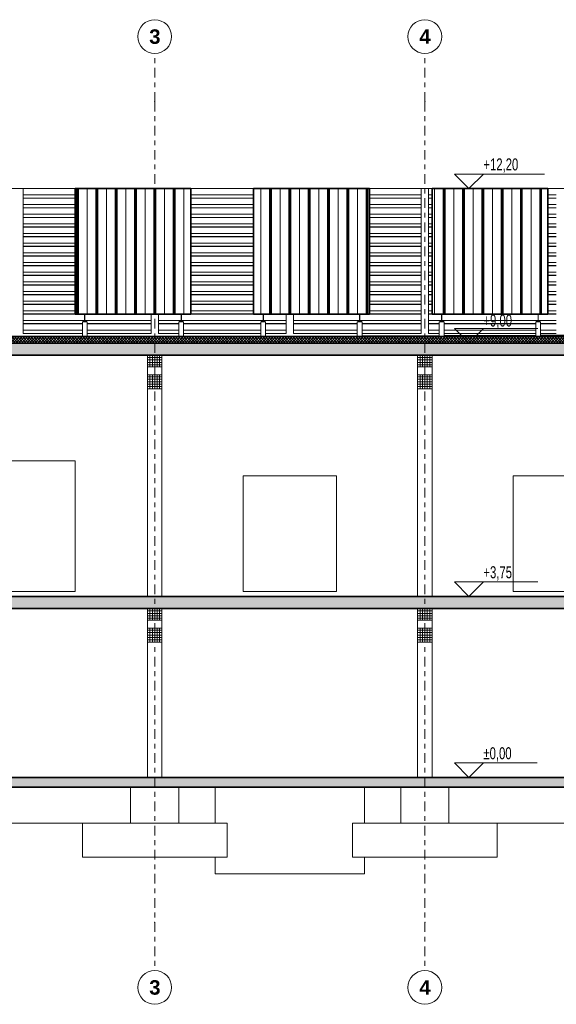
# Model space of a CAD drawing. Header units: metres. Extents: x -3.2 to 33.6, y -4.7 to 15.7.
# Tile 3 of 5: x 8.4 to 19.5, y -4.7 to 15.7. Entities that reach past the tile are written whole.
import ezdxf

# ---------------------------------------------------------------- set-up
doc = ezdxf.new("R2010")
doc.units = ezdxf.units.M
doc.header["$MEASUREMENT"] = 0
doc.linetypes.add('Raster', pattern=[0.4, 0.2, -0.1, 0, -0.1])
for name, color, linetype in [('10 Fassade', 7, 'Continuous'), ('Neubau_10 Stütze', 7, 'Continuous'), ('Neubau_10 Wand Aussen', 7, 'Continuous'), ('Neubau_20 Decke Aufbau', 7, 'Continuous'), ('Neubau_20 Decke Roh', 7, 'Continuous'), ('Neubau_20 Fundamente', 7, 'Continuous'), ('Neubau_20 Träger', 7, 'Continuous'), ('Neubau_50 Linien', 7, 'Continuous'), ('Neubau_70 Lüftung', 7, 'Continuous'), ('Neubau_86 Achsraster', 7, 'Continuous'), ('Neubau_93 1_100 Bemaßung', 7, 'Continuous')]:
    doc.layers.add(name, color=color, linetype=linetype)
doc.styles.add('ERSTELLTER_STIL_1', font='arialbd.ttf')
doc.styles.add('ERSTELLTER_STIL_2', font='GOTHIC.TTF', dxfattribs={"width": 0.7})
pattern_1 = [(45, (0, 0), (-0.1697056, 0.1697056), []), (45, (-0.08485, 0.08485), (-0.1697056, 0.1697056), [0.18, -0.06])]
pattern_2 = [(135, (0, 0), (0.106066, 0.106066), []), (135, (-0.03536, -0.03536), (0.106066, 0.106066), [])]
pattern_3 = [(90, (0.02, 0), (-0.4, 0), []), (90, (0, 0), (-0.4, 0), []), (90, (-0.02, 0), (-0.4, 0), []), (90, (0.2, 1), (-0.2, 0), [])]
pattern_4 = [(0, (0, 0), (0, 0.05), []), (90, (0, 0), (-0.05, 0), [])]

msp = doc.modelspace()

# ---------------------------------------------------------------- hatches: boundary and pattern name
at = {"layer": 'Neubau_20 Decke Aufbau', "linetype": 'Continuous', "lineweight": 0, "true_color": 0x000000}
h = msp.add_hatch(dxfattribs=at)
h.set_pattern_fill('DÄMMUNG_HART_2', color=18, style=0, pattern_type=2)
h.set_pattern_definition([(45, (0, 0), (-0.02828427, 0.02828427), []), (135, (0, 0), (0.02828427, 0.02828427), [])])
h.paths.add_polyline_path([(-0.15, 9), (27.95, 9), (27.95, 9.135), (-0.15, 9.135)])
at = {"layer": 'Neubau_20 Decke Roh', "linetype": 'Continuous', "lineweight": 0, "true_color": 0x000000}
h = msp.add_hatch(dxfattribs=at)
h.set_pattern_fill('BETON_STAHLBETON', color=18, style=0, pattern_type=2)
h.set_pattern_definition(pattern_1)
h.paths.add_polyline_path([(-0.15, 8.995), (-0.15, 8.75), (29.95, 8.75), (29.95, 9), (-0.15, 9), (-0.15, 8.995)])
h = msp.add_hatch(dxfattribs=at)
h.set_pattern_fill('BETON_STAHLBETON', color=18, style=0, pattern_type=2)
h.set_pattern_definition(pattern_1)
h.paths.add_polyline_path([(-0.15, 3.5), (28.15, 3.5), (28.15, 3.75), (-0.15, 3.75)])
h = msp.add_hatch(dxfattribs=at)
h.set_pattern_fill('BETON_STAHLBETON', color=18, style=0, pattern_type=2)
h.set_pattern_definition(pattern_1)
h.paths.add_polyline_path([(-0.15, -0.2), (29.95, -0.2), (29.95, 0), (-0.15, 0)])
at = {"layer": 'Neubau_20 Träger', "linetype": 'Continuous', "lineweight": 0, "true_color": 0x000000}
h = msp.add_hatch(dxfattribs=at)
h.set_pattern_fill('METALL_STAHL', color=18, style=0, pattern_type=2)
h.set_pattern_definition(pattern_2)
h.paths.add_polyline_path([(9.708, 9.44), (9.79, 9.44), (9.79, 9.447), (9.752, 9.447), (9.752, 9.593), (9.79, 9.593), (9.79, 9.6), (9.708, 9.6), (9.708, 9.593), (9.747, 9.593), (9.747, 9.447), (9.708, 9.447)])
h = msp.add_hatch(dxfattribs=at)
h.set_pattern_fill('METALL_STAHL', color=18, style=0, pattern_type=2)
h.set_pattern_definition(pattern_2)
h.paths.add_polyline_path([(11.708, 9.593), (11.747, 9.593), (11.747, 9.447), (11.708, 9.447), (11.708, 9.44), (11.79, 9.44), (11.79, 9.447), (11.752, 9.447), (11.752, 9.593), (11.79, 9.593), (11.79, 9.6), (11.708, 9.6)])
h = msp.add_hatch(dxfattribs=at)
h.set_pattern_fill('METALL_STAHL', color=18, style=0, pattern_type=2)
h.set_pattern_definition(pattern_2)
h.paths.add_polyline_path([(13.408, 9.593), (13.447, 9.593), (13.447, 9.447), (13.408, 9.447), (13.408, 9.44), (13.49, 9.44), (13.49, 9.447), (13.452, 9.447), (13.452, 9.593), (13.49, 9.593), (13.49, 9.6), (13.408, 9.6)])
h = msp.add_hatch(dxfattribs=at)
h.set_pattern_fill('METALL_STAHL', color=18, style=0, pattern_type=2)
h.set_pattern_definition(pattern_2)
h.paths.add_polyline_path([(15.408, 9.593), (15.447, 9.593), (15.447, 9.447), (15.408, 9.447), (15.408, 9.44), (15.49, 9.44), (15.49, 9.447), (15.452, 9.447), (15.452, 9.593), (15.49, 9.593), (15.49, 9.6), (15.408, 9.6)])
h = msp.add_hatch(dxfattribs=at)
h.set_pattern_fill('METALL_STAHL', color=18, style=0, pattern_type=2)
h.set_pattern_definition(pattern_2)
h.paths.add_polyline_path([(17.108, 9.6), (17.108, 9.593), (17.147, 9.593), (17.147, 9.447), (17.108, 9.447), (17.108, 9.44), (17.19, 9.44), (17.19, 9.447), (17.152, 9.447), (17.152, 9.593), (17.19, 9.593), (17.19, 9.6)])
h = msp.add_hatch(dxfattribs=at)
h.set_pattern_fill('METALL_STAHL', color=18, style=0, pattern_type=2)
h.set_pattern_definition(pattern_2)
h.paths.add_polyline_path([(19.108, 9.593), (19.147, 9.593), (19.147, 9.447), (19.108, 9.447), (19.108, 9.44), (19.19, 9.44), (19.19, 9.447), (19.152, 9.447), (19.152, 9.593), (19.19, 9.593), (19.19, 9.6), (19.108, 9.6)])
h = msp.add_hatch(dxfattribs=at)
h.set_pattern_fill('BETON_FERTIGTEIL_TRÄGER', color=18, style=0, pattern_type=2)
h.set_pattern_definition(pattern_4)
h.paths.add_polyline_path([(11.05, 8.75), (11.05, 8.509), (11.35, 8.509), (11.35, 8.75)])
h = msp.add_hatch(dxfattribs=at)
h.set_pattern_fill('BETON_FERTIGTEIL_TRÄGER', color=18, style=0, pattern_type=2)
h.set_pattern_definition(pattern_4)
h.paths.add_polyline_path([(16.65, 8.75), (16.65, 8.509), (16.95, 8.509), (16.95, 8.75)])
h = msp.add_hatch(dxfattribs=at)
h.set_pattern_fill('BETON_FERTIGTEIL_TRÄGER', color=18, style=0, pattern_type=2)
h.set_pattern_definition(pattern_4)
h.paths.add_polyline_path([(11.05, 8.05), (11.35, 8.05), (11.35, 8.341), (11.05, 8.341)])
h = msp.add_hatch(dxfattribs=at)
h.set_pattern_fill('BETON_FERTIGTEIL_TRÄGER', color=18, style=0, pattern_type=2)
h.set_pattern_definition(pattern_4)
h.paths.add_polyline_path([(16.65, 8.05), (16.95, 8.05), (16.95, 8.341), (16.65, 8.341)])
h = msp.add_hatch(dxfattribs=at)
h.set_pattern_fill('BETON_FERTIGTEIL_TRÄGER', color=18, style=0, pattern_type=2)
h.set_pattern_definition(pattern_4)
h.paths.add_polyline_path([(11.05, 3.5), (11.05, 3.259), (11.35, 3.259), (11.35, 3.5)])
h = msp.add_hatch(dxfattribs=at)
h.set_pattern_fill('BETON_FERTIGTEIL_TRÄGER', color=18, style=0, pattern_type=2)
h.set_pattern_definition(pattern_4)
h.paths.add_polyline_path([(16.65, 3.5), (16.65, 3.259), (16.95, 3.259), (16.95, 3.5)])
h = msp.add_hatch(dxfattribs=at)
h.set_pattern_fill('BETON_FERTIGTEIL_TRÄGER', color=18, style=0, pattern_type=2)
h.set_pattern_definition(pattern_4)
h.paths.add_polyline_path([(11.05, 2.8), (11.35, 2.8), (11.35, 3.091), (11.05, 3.091)])
h = msp.add_hatch(dxfattribs=at)
h.set_pattern_fill('BETON_FERTIGTEIL_TRÄGER', color=18, style=0, pattern_type=2)
h.set_pattern_definition(pattern_4)
h.paths.add_polyline_path([(16.65, 2.8), (16.95, 2.8), (16.95, 3.091), (16.65, 3.091)])
at = {"layer": 'Neubau_70 Lüftung', "linetype": 'Continuous', "lineweight": 0, "true_color": 0x000000}
h = msp.add_hatch(dxfattribs=at)
h.set_pattern_fill('METALL_ZINKBLECH', color=18, style=0, pattern_type=2)
h.set_pattern_definition(pattern_3)
h.paths.add_polyline_path([(9.549, 12.2), (9.549, 9.6), (11.949, 9.6), (11.949, 12.2)])
h = msp.add_hatch(dxfattribs=at)
h.set_pattern_fill('METALL_ZINKBLECH', color=18, style=0, pattern_type=2)
h.set_pattern_definition(pattern_3)
h.paths.add_polyline_path([(13.249, 9.6), (15.649, 9.6), (15.649, 12.2), (13.249, 12.2)])
h = msp.add_hatch(dxfattribs=at)
h.set_pattern_fill('METALL_ZINKBLECH', color=18, style=0, pattern_type=2)
h.set_pattern_definition(pattern_3)
h.paths.add_polyline_path([(16.949, 9.6), (19.349, 9.6), (19.349, 12.2), (16.949, 12.2)])

# ---------------------------------------------------------------- linework, layer by layer
at = {"layer": '10 Fassade', "color": 8, "linetype": 'Continuous', "lineweight": 18}
for p, q in [((1.505, 12.205), (29.809, 12.205)), ((8.475, 12.2), (9.549, 12.2)), ((8.475, 12.07), (9.549, 12.07)), ((11.95, 12.2), (13.249, 12.2)), ((11.95, 12.07), (13.249, 12.07)), ((15.65, 12.2), (16.725, 12.2)), ((15.65, 12.07), (16.725, 12.07)), ((16.875, 12.2), (16.949, 12.2)), ((16.875, 12.07), (16.949, 12.07)), ((19.35, 12.2), (19.525, 12.2)), ((19.35, 12.07), (19.525, 12.07)), ((8.475, 12.005), (9.549, 12.005)), ((8.475, 12), (9.549, 12)), ((8.475, 11.87), (9.549, 11.87)), ((11.95, 12.005), (13.249, 12.005)), ((11.95, 12), (13.249, 12)), ((11.95, 11.87), (13.249, 11.87)), ((15.65, 12.005), (16.725, 12.005)), ((15.65, 12), (16.725, 12)), ((15.65, 11.87), (16.725, 11.87)), ((16.875, 12.005), (16.949, 12.005)), ((16.875, 12), (16.949, 12)), ((16.875, 11.87), (16.949, 11.87)), ((19.35, 12.005), (19.525, 12.005)), ((19.35, 12), (19.525, 12)), ((19.35, 11.87), (19.525, 11.87)), ((8.475, 11.805), (9.549, 11.805)), ((8.475, 11.8), (9.549, 11.8)), ((8.475, 11.67), (9.549, 11.67)), ((11.95, 11.805), (13.249, 11.805)), ((11.95, 11.8), (13.249, 11.8)), ((11.95, 11.67), (13.249, 11.67)), ((15.65, 11.805), (16.725, 11.805)), ((15.65, 11.8), (16.725, 11.8)), ((15.65, 11.67), (16.725, 11.67)), ((16.875, 11.805), (16.949, 11.805)), ((16.875, 11.8), (16.949, 11.8)), ((16.875, 11.67), (16.949, 11.67)), ((19.35, 11.805), (19.525, 11.805)), ((19.35, 11.8), (19.525, 11.8)), ((19.35, 11.67), (19.525, 11.67)), ((8.475, 11.605), (9.549, 11.605)), ((8.475, 11.6), (9.549, 11.6)), ((8.475, 11.47), (9.549, 11.47)), ((11.95, 11.605), (13.249, 11.605)), ((11.95, 11.6), (13.249, 11.6)), ((11.95, 11.47), (13.249, 11.47)), ((15.65, 11.605), (16.725, 11.605)), ((15.65, 11.6), (16.725, 11.6)), ((15.65, 11.47), (16.725, 11.47)), ((16.875, 11.605), (16.949, 11.605)), ((16.875, 11.6), (16.949, 11.6)), ((16.875, 11.47), (16.949, 11.47)), ((19.35, 11.605), (19.525, 11.605)), ((19.35, 11.6), (19.525, 11.6)), ((19.35, 11.47), (19.525, 11.47)), ((8.475, 11.405), (9.549, 11.405)), ((8.475, 11.4), (9.549, 11.4)), ((8.475, 11.27), (9.549, 11.27)), ((11.95, 11.405), (13.249, 11.405)), ((11.95, 11.4), (13.249, 11.4)), ((11.95, 11.27), (13.249, 11.27)), ((15.65, 11.405), (16.725, 11.405)), ((15.65, 11.4), (16.725, 11.4)), ((15.65, 11.27), (16.725, 11.27)), ((16.875, 11.405), (16.949, 11.405)), ((16.875, 11.4), (16.949, 11.4)), ((16.875, 11.27), (16.949, 11.27)), ((19.35, 11.405), (19.525, 11.405)), ((19.35, 11.4), (19.525, 11.4)), ((19.35, 11.27), (19.525, 11.27)), ((8.475, 11.205), (9.549, 11.205)), ((8.475, 11.2), (9.549, 11.2)), ((8.475, 11.07), (9.549, 11.07)), ((11.95, 11.205), (13.249, 11.205)), ((11.95, 11.2), (13.249, 11.2)), ((11.95, 11.07), (13.249, 11.07)), ((15.65, 11.205), (16.725, 11.205)), ((15.65, 11.2), (16.725, 11.2)), ((15.65, 11.07), (16.725, 11.07)), ((16.875, 11.205), (16.949, 11.205)), ((16.875, 11.2), (16.949, 11.2)), ((16.875, 11.07), (16.949, 11.07)), ((19.35, 11.205), (19.525, 11.205)), ((19.35, 11.2), (19.525, 11.2)), ((19.35, 11.07), (19.525, 11.07)), ((8.475, 11.005), (9.549, 11.005)), ((8.475, 11), (9.549, 11)), ((8.475, 10.87), (9.549, 10.87)), ((11.95, 11.005), (13.249, 11.005)), ((11.95, 11), (13.249, 11)), ((11.95, 10.87), (13.249, 10.87)), ((15.65, 11.005), (16.725, 11.005)), ((15.65, 11), (16.725, 11)), ((15.65, 10.87), (16.725, 10.87)), ((16.875, 11.005), (16.949, 11.005)), ((16.875, 11), (16.949, 11)), ((16.875, 10.87), (16.949, 10.87)), ((19.35, 11.005), (19.525, 11.005)), ((19.35, 11), (19.525, 11)), ((19.35, 10.87), (19.525, 10.87)), ((8.475, 10.805), (9.549, 10.805)), ((8.475, 10.8), (9.549, 10.8)), ((8.475, 10.67), (9.549, 10.67)), ((11.95, 10.805), (13.249, 10.805)), ((11.95, 10.8), (13.249, 10.8)), ((11.95, 10.67), (13.249, 10.67)), ((15.65, 10.805), (16.725, 10.805)), ((15.65, 10.8), (16.725, 10.8)), ((15.65, 10.67), (16.725, 10.67)), ((16.875, 10.805), (16.949, 10.805)), ((16.875, 10.8), (16.949, 10.8)), ((16.875, 10.67), (16.949, 10.67)), ((19.35, 10.805), (19.525, 10.805)), ((19.35, 10.8), (19.525, 10.8)), ((19.35, 10.67), (19.525, 10.67)), ((8.475, 10.605), (9.549, 10.605)), ((8.475, 10.6), (9.549, 10.6)), ((8.475, 10.47), (9.549, 10.47)), ((8.475, 10.405), (9.549, 10.405)), ((11.95, 10.605), (13.249, 10.605)), ((11.95, 10.6), (13.249, 10.6)), ((11.95, 10.47), (13.249, 10.47)), ((11.95, 10.405), (13.249, 10.405)), ((15.65, 10.605), (16.725, 10.605)), ((15.65, 10.6), (16.725, 10.6)), ((15.65, 10.47), (16.725, 10.47)), ((15.65, 10.405), (16.725, 10.405)), ((16.875, 10.605), (16.949, 10.605)), ((16.875, 10.6), (16.949, 10.6)), ((16.875, 10.47), (16.949, 10.47)), ((16.875, 10.405), (16.949, 10.405)), ((19.35, 10.605), (19.525, 10.605)), ((19.35, 10.6), (19.525, 10.6)), ((19.35, 10.47), (19.525, 10.47)), ((19.35, 10.405), (19.525, 10.405)), ((8.475, 10.4), (9.549, 10.4)), ((8.475, 10.27), (9.549, 10.27)), ((8.475, 10.205), (9.549, 10.205)), ((11.95, 10.4), (13.249, 10.4)), ((11.95, 10.27), (13.249, 10.27)), ((11.95, 10.205), (13.249, 10.205)), ((15.65, 10.4), (16.725, 10.4)), ((15.65, 10.27), (16.725, 10.27)), ((15.65, 10.205), (16.725, 10.205)), ((16.875, 10.4), (16.949, 10.4)), ((16.875, 10.27), (16.949, 10.27)), ((16.875, 10.205), (16.949, 10.205)), ((19.35, 10.4), (19.525, 10.4)), ((19.35, 10.27), (19.525, 10.27)), ((19.35, 10.205), (19.525, 10.205)), ((8.475, 10.2), (9.549, 10.2)), ((8.475, 10.07), (9.549, 10.07)), ((8.475, 10.005), (9.549, 10.005)), ((8.475, 10), (9.549, 10)), ((11.95, 10.2), (13.249, 10.2)), ((11.95, 10.07), (13.249, 10.07)), ((11.95, 10.005), (13.249, 10.005)), ((11.95, 10), (13.249, 10)), ((15.65, 10.2), (16.725, 10.2)), ((15.65, 10.07), (16.725, 10.07)), ((15.65, 10.005), (16.725, 10.005)), ((15.65, 10), (16.725, 10)), ((16.875, 10.2), (16.949, 10.2)), ((16.875, 10.07), (16.949, 10.07)), ((16.875, 10.005), (16.949, 10.005)), ((16.875, 10), (16.949, 10)), ((19.35, 10.2), (19.525, 10.2)), ((19.35, 10.07), (19.525, 10.07)), ((19.35, 10.005), (19.525, 10.005)), ((19.35, 10), (19.525, 10)), ((8.475, 9.87), (9.549, 9.87)), ((8.475, 9.805), (9.549, 9.805)), ((8.475, 9.8), (9.549, 9.8)), ((11.95, 9.87), (13.249, 9.87)), ((11.95, 9.805), (13.249, 9.805)), ((11.95, 9.8), (13.249, 9.8)), ((15.65, 9.87), (16.725, 9.87)), ((15.65, 9.805), (16.725, 9.805)), ((15.65, 9.8), (16.725, 9.8)), ((16.875, 9.87), (16.949, 9.87)), ((16.875, 9.805), (16.949, 9.805)), ((16.875, 9.8), (16.949, 9.8)), ((19.35, 9.87), (19.525, 9.87)), ((19.35, 9.805), (19.525, 9.805)), ((19.35, 9.8), (19.525, 9.8)), ((8.475, 9.67), (9.549, 9.67)), ((8.475, 9.605), (9.549, 9.605)), ((8.475, 9.6), (9.549, 9.6)), ((11.95, 9.67), (13.249, 9.67)), ((11.95, 9.605), (13.249, 9.605)), ((11.95, 9.6), (13.249, 9.6)), ((15.65, 9.67), (16.725, 9.67)), ((15.65, 9.605), (16.725, 9.605)), ((15.65, 9.6), (16.725, 9.6)), ((16.875, 9.67), (16.949, 9.67)), ((16.875, 9.605), (16.949, 9.605)), ((16.875, 9.6), (16.949, 9.6)), ((19.35, 9.67), (19.525, 9.67)), ((19.35, 9.605), (19.525, 9.605)), ((19.35, 9.6), (19.525, 9.6)), ((8.475, 9.47), (9.747, 9.47)), ((8.475, 9.405), (9.699, 9.405)), ((8.475, 9.4), (9.699, 9.4)), ((9.752, 9.47), (11.125, 9.47)), ((9.799, 9.405), (11.125, 9.405)), ((9.799, 9.4), (11.125, 9.4)), ((11.275, 9.47), (11.747, 9.47)), ((11.275, 9.405), (11.699, 9.405)), ((11.275, 9.4), (11.699, 9.4)), ((11.752, 9.47), (13.447, 9.47)), ((11.799, 9.405), (13.399, 9.405)), ((11.799, 9.4), (13.399, 9.4)), ((13.452, 9.47), (13.925, 9.47)), ((13.499, 9.405), (13.925, 9.405)), ((13.499, 9.4), (13.925, 9.4)), ((14.075, 9.47), (15.447, 9.47)), ((14.075, 9.405), (15.399, 9.405)), ((14.075, 9.4), (15.399, 9.4)), ((15.452, 9.47), (16.725, 9.47)), ((15.499, 9.405), (16.725, 9.405)), ((15.499, 9.4), (16.725, 9.4)), ((16.875, 9.47), (17.147, 9.47)), ((16.875, 9.405), (17.099, 9.405)), ((16.875, 9.4), (17.099, 9.4)), ((17.152, 9.47), (19.147, 9.47)), ((17.199, 9.405), (19.099, 9.405)), ((17.199, 9.4), (19.099, 9.4)), ((19.152, 9.47), (19.525, 9.47)), ((19.199, 9.405), (19.525, 9.405)), ((19.199, 9.4), (19.525, 9.4)), ((8.475, 9.27), (9.699, 9.27)), ((9.799, 9.27), (11.125, 9.27)), ((11.275, 9.27), (11.699, 9.27)), ((11.799, 9.27), (13.399, 9.27)), ((13.499, 9.27), (13.925, 9.27)), ((14.075, 9.27), (15.399, 9.27)), ((15.499, 9.27), (16.725, 9.27)), ((16.875, 9.27), (17.099, 9.27)), ((17.199, 9.27), (19.099, 9.27)), ((19.199, 9.27), (19.525, 9.27))]:
    msp.add_line(p, q, dxfattribs=at)
at = {"layer": 'Neubau_10 Stütze', "color": 8, "linetype": 'Continuous', "lineweight": 18}
for p, q in [((8.325, 12.2), (8.475, 12.2)), ((8.475, 9.197), (8.475, 12.2)), ((16.725, 12.2), (16.875, 12.2)), ((16.725, 9.197), (16.725, 12.2)), ((16.875, 9.197), (16.875, 12.2)), ((11.125, 9.197), (11.125, 9.6)), ((11.275, 9.197), (11.275, 9.6)), ((13.925, 9.197), (13.925, 9.6)), ((14.075, 9.197), (14.075, 9.6)), ((9.699, 9.44), (9.703, 9.44)), ((9.699, 9.137), (9.699, 9.44)), ((9.703, 9.44), (9.708, 9.44)), ((9.79, 9.44), (9.796, 9.44)), ((9.796, 9.44), (9.799, 9.44)), ((9.799, 9.137), (9.799, 9.44)), ((11.699, 9.44), (11.703, 9.44)), ((11.699, 9.137), (11.699, 9.44)), ((11.703, 9.44), (11.708, 9.44)), ((11.79, 9.44), (11.796, 9.44)), ((11.796, 9.44), (11.799, 9.44)), ((11.799, 9.137), (11.799, 9.44)), ((13.399, 9.44), (13.403, 9.44)), ((13.399, 9.137), (13.399, 9.44)), ((13.403, 9.44), (13.408, 9.44)), ((13.49, 9.44), (13.496, 9.44)), ((13.496, 9.44), (13.499, 9.44)), ((13.499, 9.137), (13.499, 9.44)), ((15.399, 9.44), (15.403, 9.44)), ((15.399, 9.137), (15.399, 9.44)), ((15.403, 9.44), (15.408, 9.44)), ((15.49, 9.44), (15.496, 9.44)), ((15.496, 9.44), (15.499, 9.44)), ((15.499, 9.137), (15.499, 9.44)), ((17.099, 9.44), (17.103, 9.44)), ((17.099, 9.137), (17.099, 9.44)), ((17.103, 9.44), (17.108, 9.44)), ((17.19, 9.44), (17.196, 9.44)), ((17.196, 9.44), (17.199, 9.44)), ((17.199, 9.137), (17.199, 9.44)), ((19.099, 9.44), (19.103, 9.44)), ((19.099, 9.137), (19.099, 9.44)), ((19.103, 9.44), (19.108, 9.44)), ((19.19, 9.44), (19.196, 9.44)), ((19.196, 9.44), (19.199, 9.44)), ((19.199, 9.137), (19.199, 9.44)), ((11.05, 3.75), (11.05, 8.05)), ((11.35, 3.75), (11.35, 8.05)), ((16.65, 3.75), (16.65, 8.05)), ((16.95, 3.75), (16.95, 8.05)), ((11.05, 0), (11.05, 2.8)), ((11.35, 0), (11.35, 2.8)), ((16.65, 0), (16.65, 2.8)), ((16.95, 0), (16.95, 2.8))]:
    msp.add_line(p, q, dxfattribs=at)
at = {"layer": 'Neubau_10 Wand Aussen', "color": 8, "linetype": 'Continuous', "lineweight": 18}
for p, q in [((12.45, -0.95), (12.45, -0.2)), ((15.55, -0.95), (15.55, -0.2)), ((9.7, -0.95), (7.1, -0.95)), ((20.9, -0.95), (18.3, -0.95)), ((12.45, -1.8), (12.45, -1.65)), ((15.55, -1.8), (15.55, -1.65))]:
    msp.add_line(p, q, dxfattribs=at)
at = {"layer": 'Neubau_20 Decke Aufbau', "color": 8, "linetype": 'Continuous', "lineweight": 18}
for p, q in [((8.475, 9.2), (9.699, 9.2)), ((9.799, 9.2), (11.125, 9.2)), ((11.275, 9.2), (11.699, 9.2)), ((11.799, 9.2), (13.399, 9.2)), ((13.499, 9.2), (13.925, 9.2)), ((14.075, 9.2), (15.399, 9.2)), ((15.499, 9.2), (16.725, 9.2)), ((16.875, 9.2), (17.099, 9.2)), ((17.199, 9.2), (19.099, 9.2)), ((19.199, 9.2), (19.525, 9.2)), ((10.358, 9.135), (11.699, 9.139)), ((11.799, 9.14), (13.399, 9.145)), ((13.499, 9.145), (15.399, 9.152)), ((15.499, 9.152), (17.099, 9.157)), ((17.199, 9.158), (19.099, 9.164)), ((19.199, 9.164), (20.799, 9.17))]:
    msp.add_line(p, q, dxfattribs=at)
at = {"layer": 'Neubau_20 Decke Aufbau', "color": 7, "linetype": 'Continuous', "lineweight": 35, "flags": 128}
msp.add_lwpolyline([(27.95, 9.135), (10.358, 9.135), (-0.15, 9.135)], dxfattribs=at)
at = {"layer": 'Neubau_20 Decke Roh', "color": 7, "linetype": 'Continuous', "lineweight": 35}
for p, q in [((11.05, 8.75), (5.75, 8.75)), ((11.35, 8.75), (11.05, 8.75)), ((16.65, 8.75), (11.35, 8.75)), ((16.95, 8.75), (16.65, 8.75)), ((22.25, 8.75), (16.95, 8.75)), ((28.15, 3.75), (-0.14, 3.75)), ((11.05, 3.5), (5.75, 3.5)), ((11.35, 3.5), (11.05, 3.5)), ((16.65, 3.5), (11.35, 3.5)), ((16.95, 3.5), (16.65, 3.5)), ((22.25, 3.5), (16.95, 3.5)), ((27.91, 0), (0.05, 0)), ((26.35, -0.2), (0.05, -0.2))]:
    msp.add_line(p, q, dxfattribs=at)
at = {"layer": 'Neubau_20 Decke Roh', "color": 8, "linetype": 'Continuous', "lineweight": 18}
for p, q in [((12.45, -2), (12.45, -1.8)), ((15.55, -2), (15.55, -1.8)), ((12.45, -2), (15.55, -2))]:
    msp.add_line(p, q, dxfattribs=at)
at = {"layer": 'Neubau_20 Decke Roh', "color": 7, "linetype": 'Continuous', "lineweight": 35, "flags": 128}
msp.add_lwpolyline([(29.65, 9), (27.95, 9), (27.95, 9), (-0.15, 9)], dxfattribs=at)
at = {"layer": 'Neubau_20 Fundamente', "color": 8, "linetype": 'Continuous', "lineweight": 18}
for p, q in [((10.7, -0.95), (10.7, -0.2)), ((11.7, -0.95), (11.7, -0.2)), ((16.3, -0.95), (16.3, -0.2)), ((17.3, -0.95), (17.3, -0.2)), ((9.7, -1.65), (9.7, -0.95)), ((9.7, -0.95), (12.7, -0.95)), ((12.7, -1.65), (12.7, -0.95)), ((15.3, -1.65), (15.3, -0.95)), ((15.3, -0.95), (18.3, -0.95)), ((18.3, -1.65), (18.3, -0.95)), ((12.7, -1.65), (9.7, -1.65)), ((18.3, -1.65), (15.3, -1.65))]:
    msp.add_line(p, q, dxfattribs=at)
at = {"layer": 'Neubau_20 Träger', "color": 7, "linetype": 'Continuous', "lineweight": 13}
for p, q in [((9.708, 9.6), (9.708, 9.593)), ((9.747, 9.593), (9.708, 9.593)), ((9.747, 9.593), (9.747, 9.447)), ((9.752, 9.593), (9.752, 9.447)), ((9.79, 9.593), (9.752, 9.593)), ((9.79, 9.6), (9.79, 9.593)), ((11.708, 9.6), (11.708, 9.593)), ((11.747, 9.593), (11.708, 9.593)), ((11.747, 9.593), (11.747, 9.447)), ((11.752, 9.593), (11.752, 9.447)), ((11.79, 9.593), (11.752, 9.593)), ((11.79, 9.6), (11.79, 9.593)), ((13.408, 9.6), (13.408, 9.593)), ((13.447, 9.593), (13.408, 9.593)), ((13.447, 9.593), (13.447, 9.447)), ((13.452, 9.593), (13.452, 9.447)), ((13.49, 9.593), (13.452, 9.593)), ((13.49, 9.6), (13.49, 9.593)), ((15.408, 9.6), (15.408, 9.593)), ((15.447, 9.593), (15.408, 9.593)), ((15.447, 9.593), (15.447, 9.447)), ((15.452, 9.593), (15.452, 9.447)), ((15.49, 9.593), (15.452, 9.593)), ((15.49, 9.6), (15.49, 9.593)), ((17.108, 9.6), (17.108, 9.593)), ((17.147, 9.593), (17.108, 9.593)), ((17.147, 9.593), (17.147, 9.447)), ((17.152, 9.593), (17.152, 9.447)), ((17.19, 9.593), (17.152, 9.593)), ((17.19, 9.6), (17.19, 9.593)), ((19.108, 9.6), (19.108, 9.593)), ((19.147, 9.593), (19.108, 9.593)), ((19.147, 9.593), (19.147, 9.447)), ((19.152, 9.593), (19.152, 9.447)), ((19.19, 9.593), (19.152, 9.593)), ((19.19, 9.6), (19.19, 9.593)), ((9.708, 9.447), (9.708, 9.44)), ((9.747, 9.447), (9.708, 9.447)), ((9.79, 9.44), (9.708, 9.44)), ((9.79, 9.447), (9.752, 9.447)), ((9.79, 9.447), (9.79, 9.44)), ((11.708, 9.447), (11.708, 9.44)), ((11.747, 9.447), (11.708, 9.447)), ((11.79, 9.44), (11.708, 9.44)), ((11.79, 9.447), (11.752, 9.447)), ((11.79, 9.447), (11.79, 9.44)), ((13.408, 9.447), (13.408, 9.44)), ((13.447, 9.447), (13.408, 9.447)), ((13.49, 9.44), (13.408, 9.44)), ((13.49, 9.447), (13.452, 9.447)), ((13.49, 9.447), (13.49, 9.44)), ((15.408, 9.447), (15.408, 9.44)), ((15.447, 9.447), (15.408, 9.447)), ((15.49, 9.44), (15.408, 9.44)), ((15.49, 9.447), (15.452, 9.447)), ((15.49, 9.447), (15.49, 9.44)), ((17.108, 9.447), (17.108, 9.44)), ((17.147, 9.447), (17.108, 9.447)), ((17.19, 9.44), (17.108, 9.44)), ((17.19, 9.447), (17.152, 9.447)), ((17.19, 9.447), (17.19, 9.44)), ((19.108, 9.447), (19.108, 9.44)), ((19.147, 9.447), (19.108, 9.447)), ((19.19, 9.44), (19.108, 9.44)), ((19.19, 9.447), (19.152, 9.447)), ((19.19, 9.447), (19.19, 9.44)), ((11.05, 8.75), (11.05, 8.509)), ((11.35, 8.75), (11.35, 8.509)), ((16.65, 8.75), (16.65, 8.509)), ((16.95, 8.75), (16.95, 8.509)), ((11.35, 8.509), (11.05, 8.509)), ((16.95, 8.509), (16.65, 8.509)), ((11.05, 8.341), (11.05, 8.05)), ((11.35, 8.341), (11.05, 8.341)), ((11.35, 8.341), (11.35, 8.05)), ((16.65, 8.341), (16.65, 8.05)), ((16.95, 8.341), (16.65, 8.341)), ((16.95, 8.341), (16.95, 8.05)), ((11.35, 8.05), (11.05, 8.05)), ((16.95, 8.05), (16.65, 8.05)), ((11.05, 3.5), (11.05, 3.259)), ((11.35, 3.5), (11.35, 3.259)), ((16.65, 3.5), (16.65, 3.259)), ((16.95, 3.5), (16.95, 3.259)), ((11.35, 3.259), (11.05, 3.259)), ((11.05, 3.091), (11.05, 2.8)), ((11.35, 3.091), (11.05, 3.091)), ((11.35, 3.091), (11.35, 2.8)), ((16.95, 3.259), (16.65, 3.259)), ((16.65, 3.091), (16.65, 2.8)), ((16.95, 3.091), (16.65, 3.091)), ((16.95, 3.091), (16.95, 2.8)), ((11.35, 2.8), (11.05, 2.8)), ((16.95, 2.8), (16.65, 2.8))]:
    msp.add_line(p, q, dxfattribs=at)
at = {"layer": 'Neubau_20 Träger', "color": 8, "linetype": 'Continuous', "lineweight": 18}
for p, q in [((11.05, 8.492), (11.05, 8.509)), ((11.05, 8.459), (11.05, 8.492)), ((11.05, 8.425), (11.05, 8.459)), ((11.05, 8.391), (11.05, 8.425)), ((11.05, 8.358), (11.05, 8.391)), ((11.35, 8.509), (11.35, 8.492)), ((11.35, 8.492), (11.35, 8.459)), ((11.35, 8.459), (11.35, 8.425)), ((11.35, 8.425), (11.35, 8.391)), ((11.35, 8.391), (11.35, 8.358)), ((16.65, 8.492), (16.65, 8.509)), ((16.65, 8.459), (16.65, 8.492)), ((16.65, 8.425), (16.65, 8.459)), ((16.65, 8.391), (16.65, 8.425)), ((16.65, 8.358), (16.65, 8.391)), ((16.95, 8.509), (16.95, 8.492)), ((16.95, 8.492), (16.95, 8.459)), ((16.95, 8.459), (16.95, 8.425)), ((16.95, 8.425), (16.95, 8.391)), ((16.95, 8.391), (16.95, 8.358)), ((11.05, 8.341), (11.05, 8.358)), ((11.35, 8.358), (11.35, 8.341)), ((16.65, 8.341), (16.65, 8.358)), ((16.95, 8.358), (16.95, 8.341)), ((11.05, 3.242), (11.05, 3.259)), ((11.05, 3.209), (11.05, 3.242)), ((11.05, 3.175), (11.05, 3.209)), ((11.05, 3.141), (11.05, 3.175)), ((11.05, 3.108), (11.05, 3.141)), ((11.05, 3.091), (11.05, 3.108)), ((11.35, 3.259), (11.35, 3.242)), ((11.35, 3.242), (11.35, 3.209)), ((11.35, 3.209), (11.35, 3.175)), ((11.35, 3.175), (11.35, 3.141)), ((11.35, 3.141), (11.35, 3.108)), ((11.35, 3.108), (11.35, 3.091)), ((16.65, 3.242), (16.65, 3.259)), ((16.65, 3.209), (16.65, 3.242)), ((16.65, 3.175), (16.65, 3.209)), ((16.65, 3.141), (16.65, 3.175)), ((16.65, 3.108), (16.65, 3.141)), ((16.65, 3.091), (16.65, 3.108)), ((16.95, 3.259), (16.95, 3.242)), ((16.95, 3.242), (16.95, 3.209)), ((16.95, 3.209), (16.95, 3.175)), ((16.95, 3.175), (16.95, 3.141)), ((16.95, 3.141), (16.95, 3.108)), ((16.95, 3.108), (16.95, 3.091))]:
    msp.add_line(p, q, dxfattribs=at)
at = {"layer": 'Neubau_50 Linien', "color": 7, "linetype": 'Continuous', "lineweight": 13}
msp.add_lwpolyline([(-2.79, 0), (33.602, 0)], dxfattribs=at)
at = {"layer": 'Neubau_70 Lüftung', "color": 7, "linetype": 'Continuous', "lineweight": 35}
for p, q in [((9.549, 12.2), (9.549, 9.6)), ((11.949, 12.2), (9.549, 12.2)), ((11.949, 12.2), (11.949, 9.6)), ((13.249, 12.2), (13.249, 9.6)), ((15.649, 12.2), (13.249, 12.2)), ((15.649, 12.2), (15.649, 9.6)), ((16.949, 12.2), (16.949, 9.6)), ((19.349, 12.2), (16.949, 12.2)), ((19.349, 12.2), (19.349, 9.6)), ((9.708, 9.6), (9.549, 9.6)), ((11.708, 9.6), (9.79, 9.6)), ((11.949, 9.6), (11.79, 9.6)), ((13.408, 9.6), (13.249, 9.6)), ((15.408, 9.6), (13.49, 9.6)), ((15.649, 9.6), (15.49, 9.6)), ((17.108, 9.6), (16.949, 9.6)), ((19.108, 9.6), (17.19, 9.6)), ((19.349, 9.6), (19.19, 9.6))]:
    msp.add_line(p, q, dxfattribs=at)
at = {"layer": 'Neubau_70 Lüftung', "color": 8, "linetype": 'Continuous', "lineweight": 18}
for p, q in [((11.949, 12.2), (11.95, 12.2)), ((11.95, 9.6), (11.95, 12.2)), ((15.649, 12.2), (15.65, 12.2)), ((15.65, 9.6), (15.65, 12.2)), ((19.349, 12.2), (19.35, 12.2)), ((19.35, 9.6), (19.35, 12.2)), ((11.949, 9.6), (11.95, 9.6)), ((15.649, 9.6), (15.65, 9.6)), ((19.349, 9.6), (19.35, 9.6)), ((7.7, 6.56), (9.55, 6.56)), ((9.55, 3.85), (9.55, 6.56)), ((13.03, 3.85), (13.03, 6.25)), ((13.03, 6.25), (14.97, 6.25)), ((14.97, 3.85), (14.97, 6.25)), ((18.63, 3.85), (18.63, 6.25)), ((18.63, 6.25), (20.57, 6.25)), ((9.55, 3.85), (7.7, 3.85)), ((14.97, 3.85), (13.03, 3.85)), ((20.57, 3.85), (18.63, 3.85))]:
    msp.add_line(p, q, dxfattribs=at)
at = {"layer": 'Neubau_70 Lüftung', "color": 7, "linetype": 'Continuous', "lineweight": 35, "flags": 128}
for points in [[(9.79, 9.6), (9.749, 9.6), (9.708, 9.6)], [(11.79, 9.6), (11.749, 9.6), (11.708, 9.6)], [(13.49, 9.6), (13.449, 9.6), (13.408, 9.6)], [(15.49, 9.6), (15.449, 9.6), (15.408, 9.6)], [(17.19, 9.6), (17.149, 9.6), (17.108, 9.6)], [(19.19, 9.6), (19.149, 9.6), (19.108, 9.6)]]:
    msp.add_lwpolyline(points, dxfattribs=at)
at = {"layer": 'Neubau_86 Achsraster', "color": 7, "linetype": 'Raster', "lineweight": 13}
for p, q in [((11.2, 14), (11.2, 15)), ((16.8, 14), (16.8, 15)), ((11.2, 14), (11.2, -3)), ((16.8, 14), (16.8, -3)), ((11.2, -3), (11.2, -4)), ((16.8, -3), (16.8, -4))]:
    msp.add_line(p, q, dxfattribs=at)
at = {"layer": 'Neubau_86 Achsraster', "color": 7, "linetype": 'Continuous', "lineweight": 13, "flags": 128}
for points in [[(11.2, 15, 1), (11.2, 15.7, 1)], [(16.8, 15, 1), (16.8, 15.7, 1)], [(11.2, -4.7, 1), (11.2, -4, 1)], [(16.8, -4.7, 1), (16.8, -4, 1)]]:
    msp.add_lwpolyline(points, format="xyb", close=True, dxfattribs=at)
at = {"layer": 'Neubau_86 Achsraster', "color": 7, "linetype": 'Raster', "lineweight": 13}
for p in [(11.2, 14), (11.2, 14), (16.8, 14), (16.8, 14), (11.2, -3), (11.2, -3), (16.8, -3), (16.8, -3)]:
    msp.add_point(p, dxfattribs=at)
at = {"layer": 'Neubau_93 1_100 Bemaßung', "color": 7, "linetype": 'Continuous', "lineweight": 18}
for p, q in [((17.714, 12.2), (17.414, 12.5)), ((17.414, 12.5), (18.014, 12.5)), ((18.014, 12.5), (17.714, 12.2)), ((18.014, 12.5), (19.279, 12.5)), ((17.714, 9), (17.414, 9.3)), ((17.414, 9.3), (18.014, 9.3)), ((18.014, 9.3), (17.714, 9)), ((18.014, 9.3), (19.142, 9.3)), ((17.714, 3.75), (17.414, 4.05)), ((17.414, 4.05), (18.014, 4.05)), ((18.014, 4.05), (17.714, 3.75)), ((18.014, 4.05), (19.142, 4.05)), ((17.714, 0), (17.414, 0.3)), ((17.414, 0.3), (18.014, 0.3)), ((18.014, 0.3), (17.714, 0)), ((18.014, 0.3), (19.128, 0.3))]:
    msp.add_line(p, q, dxfattribs=at)
at = {"layer": 'Neubau_93 1_100 Bemaßung', "color": 7, "linetype": 'Continuous', "lineweight": 13}
for p, q in [((17.714, 12.2), (17.489, 12.2)), ((17.714, 12.2), (17.939, 12.2)), ((17.714, 9), (17.489, 9)), ((17.714, 9), (17.939, 9)), ((17.714, 3.75), (17.489, 3.75)), ((17.714, 3.75), (17.939, 3.75)), ((17.714, 0), (17.489, 0)), ((17.714, 0), (17.939, 0))]:
    msp.add_line(p, q, dxfattribs=at)

# ---------------------------------------------------------------- texts
at = {"layer": 'Neubau_86 Achsraster', "color": 7, "lineweight": 13, "char_height": 0.3, "attachment_point": 1, "style": 'ERSTELLTER_STIL_1'}
for s, insert in [('\\A1;\\pt0;3', (11.086, 15.5)), ('\\A1;\\pt0;4', (16.686, 15.5)), ('\\A1;\\pt0;3', (11.086, -4.2)), ('\\A1;\\pt0;4', (16.686, -4.2))]:
    msp.add_mtext(s, dxfattribs=dict(at, insert=insert))
at = {"layer": 'Neubau_93 1_100 Bemaßung', "color": 7, "lineweight": 18, "char_height": 0.25, "attachment_point": 7, "style": 'ERSTELLTER_STIL_2'}
for s, insert in [('\\A1;+12,20', (18.014, 12.53)), ('\\A1;+9,00', (18.014, 9.295)), ('\\A1;+3,75', (18.014, 4.08)), ('\\A1;±0,00', (18.014, 0.33))]:
    msp.add_mtext(s, dxfattribs=dict(at, insert=insert))

doc.saveas('drawing.dxf')
